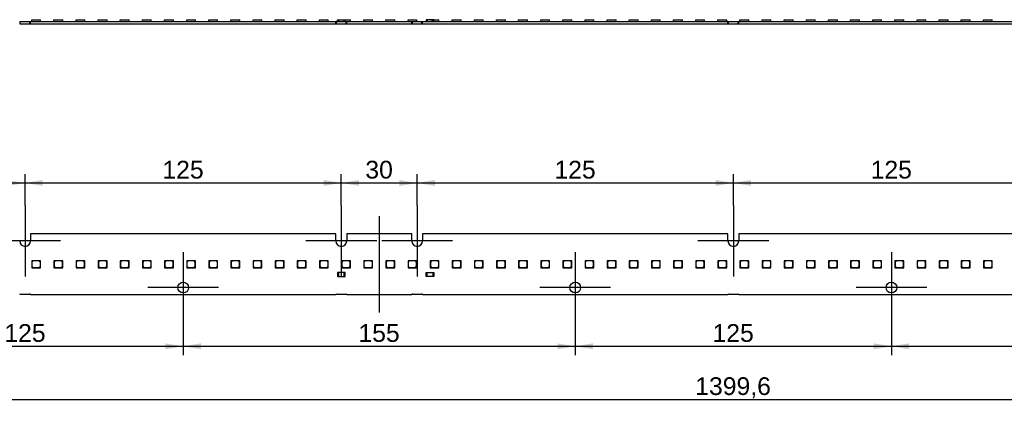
# Model space of a CAD drawing. Header units: millimetres. Extents: x 25 to 1167, y 11 to 816.
# Tile 7 of 13: x 463 to 658, y 390 to 466. Entities that reach past the tile are written whole.
import ezdxf
from ezdxf.enums import TextEntityAlignment as Align
from ezdxf.lldxf.tags import DXFTag

# ---------------------------------------------------------------- set-up
doc = ezdxf.new("R2010")
doc.units = ezdxf.units.MM
doc.layers.add('Default', color=7, linetype='Continuous')
doc.layers.add('LINLED_1400X24MM', color=7, linetype='Continuous')
doc.styles.add('SEACAD_Arial', font='arial.ttf')
tags = doc.linetypes.add('CENTER2', pattern=[28.575, 19.05, -3.175, 3.175, -3.175]).pattern_tags.tags
tags[10:11] = [DXFTag(74, 4), DXFTag(75, 0), DXFTag(340, '0'), DXFTag(46, 0.0), DXFTag(50, 0.0), DXFTag(44, 0.0), DXFTag(45, 0.0)]
tags[8:9] = [DXFTag(74, 4), DXFTag(75, 0), DXFTag(340, '0'), DXFTag(46, 0.0), DXFTag(50, 0.0), DXFTag(44, 0.0), DXFTag(45, 0.0)]
tags[6:7] = [DXFTag(74, 4), DXFTag(75, 0), DXFTag(340, '0'), DXFTag(46, 0.0), DXFTag(50, 0.0), DXFTag(44, 0.0), DXFTag(45, 0.0)]
tags[4:5] = [DXFTag(74, 4), DXFTag(75, 0), DXFTag(340, '0'), DXFTag(46, 0.0), DXFTag(50, 0.0), DXFTag(44, 0.0), DXFTag(45, 0.0)]
doc.dimstyles.new('ISO', dxfattribs={"dimtxt": 3.5, "dimasz": 3.5, "dimexe": 1.75, "dimexo": 0, "dimgap": 0.875, "dimtad": 1, "dimlfac": 2, "dimtxsty": 'SEACAD_Arial', "dimblk1": '_SE_FILLED', "dimblk2": '_SE_FILLED', "dimsah": 1, "dimcen": 1.75, "dimadec": 0, "dimazin": 0, "dimtfac": 0.5, "dimtdec": 3, "dimtmove": 0, "dimatfit": 3, "dimfxl": 1, "dimarcsym": 0})

# ---------------------------------------------------------------- blocks, each defined once
blk = doc.blocks.new('SEANNOT_GROUP7')
at = {"layer": 'Default', "color": 7, "linetype": 'CENTER2'}
for p, q in [((464.22, 429.65), (464.22, 415.65)), ((471.22, 422.65), (457.22, 422.65))]:
    blk.add_line(p, q, dxfattribs=at)
blk = doc.blocks.new('SEANNOT_GROUP8')
at = {"layer": 'Default', "color": 7, "linetype": 'CENTER2'}
for p, q in [((495.47, 420.45), (495.47, 406.45)), ((502.47, 413.45), (488.47, 413.45))]:
    blk.add_line(p, q, dxfattribs=at)
blk = doc.blocks.new('SEANNOT_GROUP9')
at = {"layer": 'Default', "color": 7, "linetype": 'CENTER2'}
for p, q in [((526.72, 429.65), (526.72, 415.65)), ((533.72, 422.65), (519.72, 422.65))]:
    blk.add_line(p, q, dxfattribs=at)
blk = doc.blocks.new('SEANNOT_GROUP10')
at = {"layer": 'Default', "color": 7, "linetype": 'CENTER2'}
for p, q in [((541.72, 429.65), (541.72, 415.65)), ((548.72, 422.65), (534.72, 422.65))]:
    blk.add_line(p, q, dxfattribs=at)
blk = doc.blocks.new('SEANNOT_GROUP11')
at = {"layer": 'Default', "color": 7, "linetype": 'CENTER2'}
for p, q in [((572.97, 420.45), (572.97, 406.45)), ((579.97, 413.45), (565.97, 413.45))]:
    blk.add_line(p, q, dxfattribs=at)
blk = doc.blocks.new('SEANNOT_GROUP12')
at = {"layer": 'Default', "color": 7, "linetype": 'CENTER2'}
for p, q in [((604.22, 429.65), (604.22, 415.65)), ((611.22, 422.65), (597.22, 422.65))]:
    blk.add_line(p, q, dxfattribs=at)
blk = doc.blocks.new('SEANNOT_GROUP13')
at = {"layer": 'Default', "color": 7, "linetype": 'CENTER2'}
for p, q in [((635.47, 420.45), (635.47, 406.45)), ((642.47, 413.45), (628.47, 413.45))]:
    blk.add_line(p, q, dxfattribs=at)
blk = doc.blocks.new('SEANNOT_GROUP20')
at = {"layer": 'Default', "color": 7, "linetype": 'CENTER2'}
blk.add_line((534.22, 427.55), (534.22, 408.55), dxfattribs=at)
blk = doc.blocks.new('SE1')
at = {"layer": 'LINLED_1400X24MM', "color": 7, "linetype": 'Continuous'}
for p, q in [((525.65, 424.05), (465.3, 424.05)), ((465.3, 424.05), (465.3, 422.65)), ((525.65, 422.65), (525.65, 424.05)), ((540.65, 424.05), (527.8, 424.05)), ((527.8, 424.05), (527.8, 422.65)), ((540.65, 422.65), (540.65, 424.05)), ((603.15, 424.05), (542.8, 424.05)), ((542.8, 424.05), (542.8, 422.65)), ((603.15, 422.65), (603.15, 424.05)), ((665.65, 424.05), (605.3, 424.05)), ((605.3, 424.05), (605.3, 422.65)), ((467.03, 418.75), (465.53, 418.75)), ((465.53, 418.75), (465.53, 417.35)), ((465.83, 418.7), (465.58, 418.45)), ((466.98, 418.7), (465.83, 418.7)), ((467.23, 418.45), (466.98, 418.7)), ((467.28, 418.75), (467.03, 418.75)), ((467.03, 418.75), (467.28, 418.5)), ((467.28, 418.5), (467.28, 418.75)), ((467.28, 417.35), (467.28, 418.5)), ((471.41, 418.75), (469.91, 418.75)), ((469.91, 418.75), (469.91, 417.35)), ((470.21, 418.7), (469.96, 418.45)), ((471.36, 418.7), (470.21, 418.7)), ((471.61, 418.45), (471.36, 418.7)), ((471.66, 418.75), (471.41, 418.75)), ((471.41, 418.75), (471.66, 418.5)), ((471.66, 418.5), (471.66, 418.75)), ((471.66, 417.35), (471.66, 418.5)), ((475.78, 418.75), (474.28, 418.75)), ((474.28, 418.75), (474.28, 417.35)), ((474.58, 418.7), (474.33, 418.45)), ((475.73, 418.7), (474.58, 418.7)), ((475.98, 418.45), (475.73, 418.7)), ((476.03, 418.75), (475.78, 418.75)), ((475.78, 418.75), (476.03, 418.5)), ((476.03, 418.5), (476.03, 418.75)), ((476.03, 417.35), (476.03, 418.5)), ((480.16, 418.75), (478.66, 418.75)), ((478.66, 418.75), (478.66, 417.35)), ((478.96, 418.7), (478.71, 418.45)), ((480.11, 418.7), (478.96, 418.7)), ((480.36, 418.45), (480.11, 418.7)), ((480.41, 418.75), (480.16, 418.75)), ((480.16, 418.75), (480.41, 418.5)), ((480.41, 418.5), (480.41, 418.75)), ((480.41, 417.35), (480.41, 418.5)), ((484.53, 418.75), (483.03, 418.75)), ((483.03, 418.75), (483.03, 417.35)), ((483.33, 418.7), (483.08, 418.45)), ((484.48, 418.7), (483.33, 418.7)), ((484.73, 418.45), (484.48, 418.7)), ((484.78, 418.75), (484.53, 418.75)), ((484.53, 418.75), (484.78, 418.5)), ((484.78, 418.5), (484.78, 418.75)), ((484.78, 417.35), (484.78, 418.5)), ((488.91, 418.75), (487.41, 418.75)), ((487.41, 418.75), (487.41, 417.35)), ((487.71, 418.7), (487.46, 418.45)), ((488.86, 418.7), (487.71, 418.7)), ((489.11, 418.45), (488.86, 418.7)), ((489.16, 418.75), (488.91, 418.75)), ((488.91, 418.75), (489.16, 418.5)), ((489.16, 418.5), (489.16, 418.75)), ((489.16, 417.35), (489.16, 418.5)), ((493.28, 418.75), (491.78, 418.75)), ((491.78, 418.75), (491.78, 417.35)), ((492.08, 418.7), (491.83, 418.45)), ((493.23, 418.7), (492.08, 418.7)), ((493.48, 418.45), (493.23, 418.7)), ((493.53, 418.75), (493.28, 418.75)), ((493.28, 418.75), (493.53, 418.5)), ((493.53, 418.5), (493.53, 418.75)), ((493.53, 417.35), (493.53, 418.5)), ((497.66, 418.75), (496.16, 418.75)), ((496.16, 418.75), (496.16, 417.35)), ((496.46, 418.7), (496.21, 418.45)), ((497.61, 418.7), (496.46, 418.7)), ((497.86, 418.45), (497.61, 418.7)), ((497.91, 418.75), (497.66, 418.75)), ((497.66, 418.75), (497.91, 418.5)), ((497.91, 418.5), (497.91, 418.75)), ((497.91, 417.35), (497.91, 418.5)), ((502.03, 418.75), (500.53, 418.75)), ((500.53, 418.75), (500.53, 417.35)), ((500.83, 418.7), (500.58, 418.45)), ((501.98, 418.7), (500.83, 418.7)), ((502.23, 418.45), (501.98, 418.7)), ((502.28, 418.75), (502.03, 418.75)), ((502.03, 418.75), (502.28, 418.5)), ((502.28, 418.5), (502.28, 418.75)), ((502.28, 417.35), (502.28, 418.5)), ((506.41, 418.75), (504.91, 418.75)), ((504.91, 418.75), (504.91, 417.35)), ((505.21, 418.7), (504.96, 418.45)), ((506.36, 418.7), (505.21, 418.7)), ((506.61, 418.45), (506.36, 418.7)), ((506.66, 418.75), (506.41, 418.75)), ((506.41, 418.75), (506.66, 418.5)), ((506.66, 418.5), (506.66, 418.75)), ((506.66, 417.35), (506.66, 418.5)), ((510.78, 418.75), (509.28, 418.75)), ((509.28, 418.75), (509.28, 417.35)), ((509.58, 418.7), (509.33, 418.45)), ((510.73, 418.7), (509.58, 418.7)), ((510.98, 418.45), (510.73, 418.7)), ((511.03, 418.75), (510.78, 418.75)), ((510.78, 418.75), (511.03, 418.5)), ((511.03, 418.5), (511.03, 418.75)), ((511.03, 417.35), (511.03, 418.5)), ((515.16, 418.75), (513.66, 418.75)), ((513.66, 418.75), (513.66, 417.35)), ((513.96, 418.7), (513.71, 418.45)), ((515.11, 418.7), (513.96, 418.7)), ((515.36, 418.45), (515.11, 418.7)), ((515.41, 418.75), (515.16, 418.75)), ((515.16, 418.75), (515.41, 418.5)), ((515.41, 418.5), (515.41, 418.75)), ((515.41, 417.35), (515.41, 418.5)), ((519.53, 418.75), (518.03, 418.75)), ((518.03, 418.75), (518.03, 417.35)), ((518.33, 418.7), (518.08, 418.45)), ((519.48, 418.7), (518.33, 418.7)), ((519.73, 418.45), (519.48, 418.7)), ((519.78, 418.75), (519.53, 418.75)), ((519.53, 418.75), (519.78, 418.5)), ((519.78, 418.5), (519.78, 418.75)), ((519.78, 417.35), (519.78, 418.5)), ((523.91, 418.75), (522.41, 418.75)), ((522.41, 418.75), (522.41, 417.35)), ((522.71, 418.7), (522.46, 418.45)), ((523.86, 418.7), (522.71, 418.7)), ((524.11, 418.45), (523.86, 418.7)), ((524.16, 418.75), (523.91, 418.75)), ((523.91, 418.75), (524.16, 418.5)), ((524.16, 418.5), (524.16, 418.75)), ((524.16, 417.35), (524.16, 418.5)), ((528.28, 418.75), (526.78, 418.75)), ((526.78, 418.75), (526.78, 417.35)), ((527.08, 418.7), (526.83, 418.45)), ((528.23, 418.7), (527.08, 418.7)), ((528.48, 418.45), (528.23, 418.7)), ((528.53, 418.75), (528.28, 418.75)), ((528.28, 418.75), (528.53, 418.5)), ((528.53, 418.5), (528.53, 418.75)), ((528.53, 417.35), (528.53, 418.5)), ((532.66, 418.75), (531.16, 418.75)), ((531.16, 418.75), (531.16, 417.35)), ((531.46, 418.7), (531.21, 418.45)), ((532.61, 418.7), (531.46, 418.7)), ((532.86, 418.45), (532.61, 418.7)), ((532.91, 418.75), (532.66, 418.75)), ((532.66, 418.75), (532.91, 418.5)), ((532.91, 418.5), (532.91, 418.75)), ((532.91, 417.35), (532.91, 418.5)), ((537.03, 418.75), (535.53, 418.75)), ((535.53, 418.75), (535.53, 417.35)), ((535.83, 418.7), (535.58, 418.45)), ((536.98, 418.7), (535.83, 418.7)), ((537.23, 418.45), (536.98, 418.7)), ((537.28, 418.75), (537.03, 418.75)), ((537.03, 418.75), (537.28, 418.5)), ((537.28, 418.5), (537.28, 418.75)), ((537.28, 417.35), (537.28, 418.5)), ((541.41, 418.75), (539.91, 418.75)), ((539.91, 418.75), (539.91, 417.35)), ((540.21, 418.7), (539.96, 418.45)), ((541.36, 418.7), (540.21, 418.7)), ((541.61, 418.45), (541.36, 418.7)), ((541.66, 418.75), (541.41, 418.75)), ((541.41, 418.75), (541.66, 418.5)), ((541.66, 418.5), (541.66, 418.75)), ((541.66, 417.35), (541.66, 418.5)), ((545.78, 418.75), (544.28, 418.75)), ((544.28, 418.75), (544.28, 417.35)), ((544.58, 418.7), (544.33, 418.45)), ((545.73, 418.7), (544.58, 418.7)), ((545.98, 418.45), (545.73, 418.7)), ((546.03, 418.75), (545.78, 418.75)), ((545.78, 418.75), (546.03, 418.5)), ((546.03, 418.5), (546.03, 418.75)), ((546.03, 417.35), (546.03, 418.5)), ((550.16, 418.75), (548.66, 418.75)), ((548.66, 418.75), (548.66, 417.35)), ((548.96, 418.7), (548.71, 418.45)), ((550.11, 418.7), (548.96, 418.7)), ((550.36, 418.45), (550.11, 418.7)), ((550.41, 418.75), (550.16, 418.75)), ((550.16, 418.75), (550.41, 418.5)), ((550.41, 418.5), (550.41, 418.75)), ((550.41, 417.35), (550.41, 418.5)), ((554.53, 418.75), (553.03, 418.75)), ((553.03, 418.75), (553.03, 417.35)), ((553.33, 418.7), (553.08, 418.45)), ((554.48, 418.7), (553.33, 418.7)), ((554.73, 418.45), (554.48, 418.7)), ((554.78, 418.75), (554.53, 418.75)), ((554.53, 418.75), (554.78, 418.5)), ((554.78, 418.5), (554.78, 418.75)), ((554.78, 417.35), (554.78, 418.5)), ((558.91, 418.75), (557.41, 418.75)), ((557.41, 418.75), (557.41, 417.35)), ((557.71, 418.7), (557.46, 418.45)), ((558.86, 418.7), (557.71, 418.7)), ((559.11, 418.45), (558.86, 418.7)), ((559.16, 418.75), (558.91, 418.75)), ((558.91, 418.75), (559.16, 418.5)), ((559.16, 418.5), (559.16, 418.75)), ((559.16, 417.35), (559.16, 418.5)), ((563.28, 418.75), (561.78, 418.75)), ((561.78, 418.75), (561.78, 417.35)), ((562.08, 418.7), (561.83, 418.45)), ((563.23, 418.7), (562.08, 418.7)), ((563.48, 418.45), (563.23, 418.7)), ((563.53, 418.75), (563.28, 418.75)), ((563.28, 418.75), (563.53, 418.5)), ((563.53, 418.5), (563.53, 418.75)), ((563.53, 417.35), (563.53, 418.5)), ((567.66, 418.75), (566.16, 418.75)), ((566.16, 418.75), (566.16, 417.35)), ((566.46, 418.7), (566.21, 418.45)), ((567.61, 418.7), (566.46, 418.7)), ((567.86, 418.45), (567.61, 418.7)), ((567.91, 418.75), (567.66, 418.75)), ((567.66, 418.75), (567.91, 418.5)), ((567.91, 418.5), (567.91, 418.75)), ((567.91, 417.35), (567.91, 418.5)), ((572.03, 418.75), (570.53, 418.75)), ((570.53, 418.75), (570.53, 417.35)), ((570.83, 418.7), (570.58, 418.45)), ((571.98, 418.7), (570.83, 418.7)), ((572.23, 418.45), (571.98, 418.7)), ((572.28, 418.75), (572.03, 418.75)), ((572.03, 418.75), (572.28, 418.5)), ((572.28, 418.5), (572.28, 418.75)), ((572.28, 417.35), (572.28, 418.5)), ((576.41, 418.75), (574.91, 418.75)), ((574.91, 418.75), (574.91, 417.35)), ((575.21, 418.7), (574.96, 418.45)), ((576.36, 418.7), (575.21, 418.7)), ((576.61, 418.45), (576.36, 418.7)), ((576.66, 418.75), (576.41, 418.75)), ((576.41, 418.75), (576.66, 418.5)), ((576.66, 418.5), (576.66, 418.75)), ((576.66, 417.35), (576.66, 418.5)), ((580.78, 418.75), (579.28, 418.75)), ((579.28, 418.75), (579.28, 417.35)), ((579.58, 418.7), (579.33, 418.45)), ((580.73, 418.7), (579.58, 418.7)), ((580.98, 418.45), (580.73, 418.7)), ((581.03, 418.75), (580.78, 418.75)), ((580.78, 418.75), (581.03, 418.5)), ((581.03, 418.5), (581.03, 418.75)), ((581.03, 417.35), (581.03, 418.5)), ((585.16, 418.75), (583.66, 418.75)), ((583.66, 418.75), (583.66, 417.35)), ((583.96, 418.7), (583.71, 418.45)), ((585.11, 418.7), (583.96, 418.7)), ((585.36, 418.45), (585.11, 418.7)), ((585.41, 418.75), (585.16, 418.75)), ((585.16, 418.75), (585.41, 418.5)), ((585.41, 418.5), (585.41, 418.75)), ((585.41, 417.35), (585.41, 418.5)), ((589.53, 418.75), (588.03, 418.75)), ((588.03, 418.75), (588.03, 417.35)), ((588.33, 418.7), (588.08, 418.45)), ((589.48, 418.7), (588.33, 418.7)), ((589.73, 418.45), (589.48, 418.7)), ((589.78, 418.75), (589.53, 418.75)), ((589.53, 418.75), (589.78, 418.5)), ((589.78, 418.5), (589.78, 418.75)), ((589.78, 417.35), (589.78, 418.5)), ((593.91, 418.75), (592.41, 418.75)), ((592.41, 418.75), (592.41, 417.35)), ((592.71, 418.7), (592.46, 418.45)), ((593.86, 418.7), (592.71, 418.7)), ((594.11, 418.45), (593.86, 418.7)), ((594.16, 418.75), (593.91, 418.75)), ((593.91, 418.75), (594.16, 418.5)), ((594.16, 418.5), (594.16, 418.75)), ((594.16, 417.35), (594.16, 418.5)), ((598.28, 418.75), (596.78, 418.75)), ((596.78, 418.75), (596.78, 417.35)), ((597.08, 418.7), (596.83, 418.45)), ((598.23, 418.7), (597.08, 418.7)), ((598.48, 418.45), (598.23, 418.7)), ((598.53, 418.75), (598.28, 418.75)), ((598.28, 418.75), (598.53, 418.5)), ((598.53, 418.5), (598.53, 418.75)), ((598.53, 417.35), (598.53, 418.5)), ((602.66, 418.75), (601.16, 418.75)), ((601.16, 418.75), (601.16, 417.35)), ((601.46, 418.7), (601.21, 418.45)), ((602.61, 418.7), (601.46, 418.7)), ((602.86, 418.45), (602.61, 418.7)), ((602.91, 418.75), (602.66, 418.75)), ((602.66, 418.75), (602.91, 418.5)), ((602.91, 418.5), (602.91, 418.75)), ((602.91, 417.35), (602.91, 418.5)), ((607.03, 418.75), (605.53, 418.75)), ((605.53, 418.75), (605.53, 417.35)), ((605.83, 418.7), (605.58, 418.45)), ((606.98, 418.7), (605.83, 418.7)), ((607.23, 418.45), (606.98, 418.7)), ((607.28, 418.75), (607.03, 418.75)), ((607.03, 418.75), (607.28, 418.5)), ((607.28, 418.5), (607.28, 418.75)), ((607.28, 417.35), (607.28, 418.5)), ((611.41, 418.75), (609.91, 418.75)), ((609.91, 418.75), (609.91, 417.35)), ((610.21, 418.7), (609.96, 418.45)), ((611.36, 418.7), (610.21, 418.7)), ((611.61, 418.45), (611.36, 418.7)), ((611.66, 418.75), (611.41, 418.75)), ((611.41, 418.75), (611.66, 418.5)), ((611.66, 418.5), (611.66, 418.75)), ((611.66, 417.35), (611.66, 418.5)), ((615.78, 418.75), (614.28, 418.75)), ((614.28, 418.75), (614.28, 417.35)), ((614.58, 418.7), (614.33, 418.45)), ((615.73, 418.7), (614.58, 418.7)), ((615.98, 418.45), (615.73, 418.7)), ((616.03, 418.75), (615.78, 418.75)), ((615.78, 418.75), (616.03, 418.5)), ((616.03, 418.5), (616.03, 418.75)), ((616.03, 417.35), (616.03, 418.5)), ((620.16, 418.75), (618.66, 418.75)), ((618.66, 418.75), (618.66, 417.35)), ((618.96, 418.7), (618.71, 418.45)), ((620.11, 418.7), (618.96, 418.7)), ((620.36, 418.45), (620.11, 418.7)), ((620.41, 418.75), (620.16, 418.75)), ((620.16, 418.75), (620.41, 418.5)), ((620.41, 418.5), (620.41, 418.75)), ((620.41, 417.35), (620.41, 418.5)), ((624.53, 418.75), (623.03, 418.75)), ((623.03, 418.75), (623.03, 417.35)), ((623.33, 418.7), (623.08, 418.45)), ((624.48, 418.7), (623.33, 418.7)), ((624.73, 418.45), (624.48, 418.7)), ((624.78, 418.75), (624.53, 418.75)), ((624.53, 418.75), (624.78, 418.5)), ((624.78, 418.5), (624.78, 418.75)), ((624.78, 417.35), (624.78, 418.5)), ((628.91, 418.75), (627.41, 418.75)), ((627.41, 418.75), (627.41, 417.35)), ((627.71, 418.7), (627.46, 418.45)), ((628.86, 418.7), (627.71, 418.7)), ((629.11, 418.45), (628.86, 418.7)), ((629.16, 418.75), (628.91, 418.75)), ((628.91, 418.75), (629.16, 418.5)), ((629.16, 418.5), (629.16, 418.75)), ((629.16, 417.35), (629.16, 418.5)), ((633.28, 418.75), (631.78, 418.75)), ((631.78, 418.75), (631.78, 417.35)), ((632.08, 418.7), (631.83, 418.45)), ((633.23, 418.7), (632.08, 418.7)), ((633.48, 418.45), (633.23, 418.7)), ((633.53, 418.75), (633.28, 418.75)), ((633.28, 418.75), (633.53, 418.5)), ((633.53, 418.5), (633.53, 418.75)), ((633.53, 417.35), (633.53, 418.5)), ((637.66, 418.75), (636.16, 418.75)), ((636.16, 418.75), (636.16, 417.35)), ((636.46, 418.7), (636.21, 418.45)), ((637.61, 418.7), (636.46, 418.7)), ((637.86, 418.45), (637.61, 418.7)), ((637.91, 418.75), (637.66, 418.75)), ((637.66, 418.75), (637.91, 418.5)), ((637.91, 418.5), (637.91, 418.75)), ((637.91, 417.35), (637.91, 418.5)), ((642.03, 418.75), (640.53, 418.75)), ((640.53, 418.75), (640.53, 417.35)), ((640.83, 418.7), (640.58, 418.45)), ((641.98, 418.7), (640.83, 418.7)), ((642.23, 418.45), (641.98, 418.7)), ((642.28, 418.75), (642.03, 418.75)), ((642.03, 418.75), (642.28, 418.5)), ((642.28, 418.5), (642.28, 418.75)), ((642.28, 417.35), (642.28, 418.5)), ((646.41, 418.75), (644.91, 418.75)), ((644.91, 418.75), (644.91, 417.35)), ((645.21, 418.7), (644.96, 418.45)), ((646.36, 418.7), (645.21, 418.7)), ((646.61, 418.45), (646.36, 418.7)), ((646.66, 418.75), (646.41, 418.75)), ((646.41, 418.75), (646.66, 418.5)), ((646.66, 418.5), (646.66, 418.75)), ((646.66, 417.35), (646.66, 418.5)), ((650.78, 418.75), (649.28, 418.75)), ((649.28, 418.75), (649.28, 417.35)), ((649.58, 418.7), (649.33, 418.45)), ((650.73, 418.7), (649.58, 418.7)), ((650.98, 418.45), (650.73, 418.7)), ((651.03, 418.75), (650.78, 418.75)), ((650.78, 418.75), (651.03, 418.5)), ((651.03, 418.5), (651.03, 418.75)), ((651.03, 417.35), (651.03, 418.5)), ((655.16, 418.75), (653.66, 418.75)), ((653.66, 418.75), (653.66, 417.35)), ((653.96, 418.7), (653.71, 418.45)), ((655.11, 418.7), (653.96, 418.7)), ((655.36, 418.45), (655.11, 418.7)), ((655.41, 418.75), (655.16, 418.75)), ((655.16, 418.75), (655.41, 418.5)), ((655.41, 418.5), (655.41, 418.75)), ((655.41, 417.35), (655.41, 418.5)), ((465.53, 417.35), (467.28, 417.35)), ((465.58, 418.45), (465.58, 417.65)), ((465.58, 417.65), (465.83, 417.4)), ((465.83, 417.4), (466.98, 417.4)), ((466.98, 417.4), (467.23, 417.65)), ((467.23, 417.65), (467.23, 418.45)), ((469.91, 417.35), (471.66, 417.35)), ((469.96, 418.45), (469.96, 417.65)), ((469.96, 417.65), (470.21, 417.4)), ((470.21, 417.4), (471.36, 417.4)), ((471.36, 417.4), (471.61, 417.65)), ((471.61, 417.65), (471.61, 418.45)), ((474.28, 417.35), (476.03, 417.35)), ((474.33, 418.45), (474.33, 417.65)), ((474.33, 417.65), (474.58, 417.4)), ((474.58, 417.4), (475.73, 417.4)), ((475.73, 417.4), (475.98, 417.65)), ((475.98, 417.65), (475.98, 418.45)), ((478.66, 417.35), (480.41, 417.35)), ((478.71, 418.45), (478.71, 417.65)), ((478.71, 417.65), (478.96, 417.4)), ((478.96, 417.4), (480.11, 417.4)), ((480.11, 417.4), (480.36, 417.65)), ((480.36, 417.65), (480.36, 418.45)), ((483.03, 417.35), (484.78, 417.35)), ((483.08, 418.45), (483.08, 417.65)), ((483.08, 417.65), (483.33, 417.4)), ((483.33, 417.4), (484.48, 417.4)), ((484.48, 417.4), (484.73, 417.65)), ((484.73, 417.65), (484.73, 418.45)), ((487.41, 417.35), (489.16, 417.35)), ((487.46, 418.45), (487.46, 417.65)), ((487.46, 417.65), (487.71, 417.4)), ((487.71, 417.4), (488.86, 417.4)), ((488.86, 417.4), (489.11, 417.65)), ((489.11, 417.65), (489.11, 418.45)), ((491.78, 417.35), (493.53, 417.35)), ((491.83, 418.45), (491.83, 417.65)), ((491.83, 417.65), (492.08, 417.4)), ((492.08, 417.4), (493.23, 417.4)), ((493.23, 417.4), (493.48, 417.65)), ((493.48, 417.65), (493.48, 418.45)), ((496.16, 417.35), (497.91, 417.35)), ((496.21, 418.45), (496.21, 417.65)), ((496.21, 417.65), (496.46, 417.4)), ((496.46, 417.4), (497.61, 417.4)), ((497.61, 417.4), (497.86, 417.65)), ((497.86, 417.65), (497.86, 418.45)), ((500.53, 417.35), (502.28, 417.35)), ((500.58, 418.45), (500.58, 417.65)), ((500.58, 417.65), (500.83, 417.4)), ((500.83, 417.4), (501.98, 417.4)), ((501.98, 417.4), (502.23, 417.65)), ((502.23, 417.65), (502.23, 418.45)), ((504.91, 417.35), (506.66, 417.35)), ((504.96, 418.45), (504.96, 417.65)), ((504.96, 417.65), (505.21, 417.4)), ((505.21, 417.4), (506.36, 417.4)), ((506.36, 417.4), (506.61, 417.65)), ((506.61, 417.65), (506.61, 418.45)), ((509.28, 417.35), (511.03, 417.35)), ((509.33, 418.45), (509.33, 417.65)), ((509.33, 417.65), (509.58, 417.4)), ((509.58, 417.4), (510.73, 417.4)), ((510.73, 417.4), (510.98, 417.65)), ((510.98, 417.65), (510.98, 418.45)), ((513.66, 417.35), (515.41, 417.35)), ((513.71, 418.45), (513.71, 417.65)), ((513.71, 417.65), (513.96, 417.4)), ((513.96, 417.4), (515.11, 417.4)), ((515.11, 417.4), (515.36, 417.65)), ((515.36, 417.65), (515.36, 418.45)), ((518.03, 417.35), (519.78, 417.35)), ((518.08, 418.45), (518.08, 417.65)), ((518.08, 417.65), (518.33, 417.4)), ((518.33, 417.4), (519.48, 417.4)), ((519.48, 417.4), (519.73, 417.65)), ((519.73, 417.65), (519.73, 418.45)), ((522.41, 417.35), (524.16, 417.35)), ((522.46, 418.45), (522.46, 417.65)), ((522.46, 417.65), (522.71, 417.4)), ((522.71, 417.4), (523.86, 417.4)), ((523.86, 417.4), (524.11, 417.65)), ((524.11, 417.65), (524.11, 418.45)), ((526.78, 417.35), (528.53, 417.35)), ((526.83, 418.45), (526.83, 417.65)), ((526.83, 417.65), (527.08, 417.4)), ((527.08, 417.4), (528.23, 417.4)), ((528.23, 417.4), (528.48, 417.65)), ((528.48, 417.65), (528.48, 418.45)), ((531.16, 417.35), (532.91, 417.35)), ((531.21, 418.45), (531.21, 417.65)), ((531.21, 417.65), (531.46, 417.4)), ((531.46, 417.4), (532.61, 417.4)), ((532.61, 417.4), (532.86, 417.65)), ((532.86, 417.65), (532.86, 418.45)), ((535.53, 417.35), (537.28, 417.35)), ((535.58, 418.45), (535.58, 417.65)), ((535.58, 417.65), (535.83, 417.4)), ((535.83, 417.4), (536.98, 417.4)), ((536.98, 417.4), (537.23, 417.65)), ((537.23, 417.65), (537.23, 418.45)), ((539.91, 417.35), (541.66, 417.35)), ((539.96, 418.45), (539.96, 417.65)), ((539.96, 417.65), (540.21, 417.4)), ((540.21, 417.4), (541.36, 417.4)), ((541.36, 417.4), (541.61, 417.65)), ((541.61, 417.65), (541.61, 418.45)), ((544.28, 417.35), (546.03, 417.35)), ((544.33, 418.45), (544.33, 417.65)), ((544.33, 417.65), (544.58, 417.4)), ((544.58, 417.4), (545.73, 417.4)), ((545.73, 417.4), (545.98, 417.65)), ((545.98, 417.65), (545.98, 418.45)), ((548.66, 417.35), (550.41, 417.35)), ((548.71, 418.45), (548.71, 417.65)), ((548.71, 417.65), (548.96, 417.4)), ((548.96, 417.4), (550.11, 417.4)), ((550.11, 417.4), (550.36, 417.65)), ((550.36, 417.65), (550.36, 418.45)), ((553.03, 417.35), (554.78, 417.35)), ((553.08, 418.45), (553.08, 417.65)), ((553.08, 417.65), (553.33, 417.4)), ((553.33, 417.4), (554.48, 417.4)), ((554.48, 417.4), (554.73, 417.65)), ((554.73, 417.65), (554.73, 418.45)), ((557.41, 417.35), (559.16, 417.35)), ((557.46, 418.45), (557.46, 417.65)), ((557.46, 417.65), (557.71, 417.4)), ((557.71, 417.4), (558.86, 417.4)), ((558.86, 417.4), (559.11, 417.65)), ((559.11, 417.65), (559.11, 418.45)), ((561.78, 417.35), (563.53, 417.35)), ((561.83, 418.45), (561.83, 417.65)), ((561.83, 417.65), (562.08, 417.4)), ((562.08, 417.4), (563.23, 417.4)), ((563.23, 417.4), (563.48, 417.65)), ((563.48, 417.65), (563.48, 418.45)), ((566.16, 417.35), (567.91, 417.35)), ((566.21, 418.45), (566.21, 417.65)), ((566.21, 417.65), (566.46, 417.4)), ((566.46, 417.4), (567.61, 417.4)), ((567.61, 417.4), (567.86, 417.65)), ((567.86, 417.65), (567.86, 418.45)), ((570.53, 417.35), (572.28, 417.35)), ((570.58, 418.45), (570.58, 417.65)), ((570.58, 417.65), (570.83, 417.4)), ((570.83, 417.4), (571.98, 417.4)), ((571.98, 417.4), (572.23, 417.65)), ((572.23, 417.65), (572.23, 418.45)), ((574.91, 417.35), (576.66, 417.35)), ((574.96, 418.45), (574.96, 417.65)), ((574.96, 417.65), (575.21, 417.4)), ((575.21, 417.4), (576.36, 417.4)), ((576.36, 417.4), (576.61, 417.65)), ((576.61, 417.65), (576.61, 418.45)), ((579.28, 417.35), (581.03, 417.35)), ((579.33, 418.45), (579.33, 417.65)), ((579.33, 417.65), (579.58, 417.4)), ((579.58, 417.4), (580.73, 417.4)), ((580.73, 417.4), (580.98, 417.65)), ((580.98, 417.65), (580.98, 418.45)), ((583.66, 417.35), (585.41, 417.35)), ((583.71, 418.45), (583.71, 417.65)), ((583.71, 417.65), (583.96, 417.4)), ((583.96, 417.4), (585.11, 417.4)), ((585.11, 417.4), (585.36, 417.65)), ((585.36, 417.65), (585.36, 418.45)), ((588.03, 417.35), (589.78, 417.35)), ((588.08, 418.45), (588.08, 417.65)), ((588.08, 417.65), (588.33, 417.4)), ((588.33, 417.4), (589.48, 417.4)), ((589.48, 417.4), (589.73, 417.65)), ((589.73, 417.65), (589.73, 418.45)), ((592.41, 417.35), (594.16, 417.35)), ((592.46, 418.45), (592.46, 417.65)), ((592.46, 417.65), (592.71, 417.4)), ((592.71, 417.4), (593.86, 417.4)), ((593.86, 417.4), (594.11, 417.65)), ((594.11, 417.65), (594.11, 418.45)), ((596.78, 417.35), (598.53, 417.35)), ((596.83, 418.45), (596.83, 417.65)), ((596.83, 417.65), (597.08, 417.4)), ((597.08, 417.4), (598.23, 417.4)), ((598.23, 417.4), (598.48, 417.65)), ((598.48, 417.65), (598.48, 418.45)), ((601.16, 417.35), (602.91, 417.35)), ((601.21, 418.45), (601.21, 417.65)), ((601.21, 417.65), (601.46, 417.4)), ((601.46, 417.4), (602.61, 417.4)), ((602.61, 417.4), (602.86, 417.65)), ((602.86, 417.65), (602.86, 418.45)), ((605.53, 417.35), (607.28, 417.35)), ((605.58, 418.45), (605.58, 417.65)), ((605.58, 417.65), (605.83, 417.4)), ((605.83, 417.4), (606.98, 417.4)), ((606.98, 417.4), (607.23, 417.65)), ((607.23, 417.65), (607.23, 418.45)), ((609.91, 417.35), (611.66, 417.35)), ((609.96, 418.45), (609.96, 417.65)), ((609.96, 417.65), (610.21, 417.4)), ((610.21, 417.4), (611.36, 417.4)), ((611.36, 417.4), (611.61, 417.65)), ((611.61, 417.65), (611.61, 418.45)), ((614.28, 417.35), (616.03, 417.35)), ((614.33, 418.45), (614.33, 417.65)), ((614.33, 417.65), (614.58, 417.4)), ((614.58, 417.4), (615.73, 417.4)), ((615.73, 417.4), (615.98, 417.65)), ((615.98, 417.65), (615.98, 418.45)), ((618.66, 417.35), (620.41, 417.35)), ((618.71, 418.45), (618.71, 417.65)), ((618.71, 417.65), (618.96, 417.4)), ((618.96, 417.4), (620.11, 417.4)), ((620.11, 417.4), (620.36, 417.65)), ((620.36, 417.65), (620.36, 418.45)), ((623.03, 417.35), (624.78, 417.35)), ((623.08, 418.45), (623.08, 417.65)), ((623.08, 417.65), (623.33, 417.4)), ((623.33, 417.4), (624.48, 417.4)), ((624.48, 417.4), (624.73, 417.65)), ((624.73, 417.65), (624.73, 418.45)), ((627.41, 417.35), (629.16, 417.35)), ((627.46, 418.45), (627.46, 417.65)), ((627.46, 417.65), (627.71, 417.4)), ((627.71, 417.4), (628.86, 417.4)), ((628.86, 417.4), (629.11, 417.65)), ((629.11, 417.65), (629.11, 418.45)), ((631.78, 417.35), (633.53, 417.35)), ((631.83, 418.45), (631.83, 417.65)), ((631.83, 417.65), (632.08, 417.4)), ((632.08, 417.4), (633.23, 417.4)), ((633.23, 417.4), (633.48, 417.65)), ((633.48, 417.65), (633.48, 418.45)), ((636.16, 417.35), (637.91, 417.35)), ((636.21, 418.45), (636.21, 417.65)), ((636.21, 417.65), (636.46, 417.4)), ((636.46, 417.4), (637.61, 417.4)), ((637.61, 417.4), (637.86, 417.65)), ((637.86, 417.65), (637.86, 418.45)), ((640.53, 417.35), (642.28, 417.35)), ((640.58, 418.45), (640.58, 417.65)), ((640.58, 417.65), (640.83, 417.4)), ((640.83, 417.4), (641.98, 417.4)), ((641.98, 417.4), (642.23, 417.65)), ((642.23, 417.65), (642.23, 418.45)), ((644.91, 417.35), (646.66, 417.35)), ((644.96, 418.45), (644.96, 417.65)), ((644.96, 417.65), (645.21, 417.4)), ((645.21, 417.4), (646.36, 417.4)), ((646.36, 417.4), (646.61, 417.65)), ((646.61, 417.65), (646.61, 418.45)), ((649.28, 417.35), (651.03, 417.35)), ((649.33, 418.45), (649.33, 417.65)), ((649.33, 417.65), (649.58, 417.4)), ((649.58, 417.4), (650.73, 417.4)), ((650.73, 417.4), (650.98, 417.65)), ((650.98, 417.65), (650.98, 418.45)), ((653.66, 417.35), (655.41, 417.35)), ((653.71, 418.45), (653.71, 417.65)), ((653.71, 417.65), (653.96, 417.4)), ((653.96, 417.4), (655.11, 417.4)), ((655.11, 417.4), (655.36, 417.65)), ((655.36, 417.65), (655.36, 418.45)), ((526.2, 416.45), (525.97, 416.45)), ((525.97, 416.45), (525.97, 415.65)), ((525.97, 415.65), (526.2, 415.65)), ((527.3, 416.45), (526.2, 416.45)), ((526.2, 416.45), (526.2, 415.65)), ((526.2, 415.65), (527.3, 415.65)), ((527.52, 416.45), (527.3, 416.45)), ((527.3, 415.65), (527.3, 416.45)), ((527.3, 415.65), (527.52, 415.65)), ((527.52, 415.65), (527.52, 416.45)), ((543.47, 416.45), (543.7, 416.45)), ((543.47, 415.65), (543.47, 416.45)), ((543.7, 415.65), (543.47, 415.65)), ((543.7, 416.45), (544.8, 416.45)), ((543.7, 415.65), (543.7, 416.45)), ((544.8, 415.65), (543.7, 415.65)), ((544.8, 416.45), (545.02, 416.45)), ((544.8, 416.45), (544.8, 415.65)), ((545.02, 415.65), (544.8, 415.65)), ((545.02, 416.45), (545.02, 415.65)), ((463.27, 412.17), (465.17, 412.17)), ((465.3, 412.05), (525.65, 412.05)), ((525.77, 412.17), (527.67, 412.17)), ((527.8, 412.05), (540.65, 412.05)), ((540.77, 412.17), (542.67, 412.17)), ((542.8, 412.05), (603.15, 412.05)), ((603.27, 412.17), (605.17, 412.17)), ((605.3, 412.05), (665.65, 412.05))]:
    blk.add_line(p, q, dxfattribs=at)
for centre in [(495.47, 413.45), (572.97, 413.45), (635.47, 413.45)]:
    blk.add_circle(centre, 1.07, dxfattribs=at)
for centre, radius, start, end in [((464.22, 422.65), 1.07, 180, 0), ((526.72, 422.65), 1.07, 180, 0), ((541.72, 422.65), 1.07, 180, 0), ((604.22, 422.65), 1.07, 180, 0), ((463.27, 412.05), 0.125, 90, 180), ((465.17, 412.05), 0.125, 0, 90), ((525.77, 412.05), 0.125, 90, 180), ((527.67, 412.05), 0.125, 0, 90), ((540.77, 412.05), 0.125, 90, 180), ((542.67, 412.05), 0.125, 0, 90), ((603.27, 412.05), 0.125, 90, 180), ((605.17, 412.05), 0.125, 0, 90)]:
    blk.add_arc(centre, radius, start, end, dxfattribs=at)
blk = doc.blocks.new('SE2')
at = {"layer": 'LINLED_1400X24MM', "color": 7, "linetype": 'Continuous'}
for p, q in [((463.15, 466.04), (463.27, 466.04)), ((463.15, 465.54), (463.27, 465.54)), ((463.27, 465.54), (463.27, 466.04)), ((463.27, 466.04), (465.17, 466.04)), ((463.27, 465.54), (465.17, 465.54)), ((465.17, 465.54), (465.17, 466.04)), ((465.17, 466.04), (465.3, 466.04)), ((465.17, 465.54), (465.3, 465.54)), ((465.3, 465.54), (465.3, 466.04)), ((465.3, 466.04), (525.65, 466.04)), ((465.3, 465.54), (525.65, 465.54)), ((465.53, 466.37), (467.28, 466.37)), ((465.53, 466.04), (465.53, 466.37)), ((467.28, 466.04), (467.28, 466.37)), ((469.91, 466.37), (471.66, 466.37)), ((469.91, 466.04), (469.91, 466.37)), ((471.66, 466.04), (471.66, 466.37)), ((474.28, 466.37), (476.03, 466.37)), ((474.28, 466.04), (474.28, 466.37)), ((476.03, 466.04), (476.03, 466.37)), ((478.66, 466.37), (480.41, 466.37)), ((478.66, 466.04), (478.66, 466.37)), ((480.41, 466.04), (480.41, 466.37)), ((483.03, 466.37), (484.78, 466.37)), ((483.03, 466.04), (483.03, 466.37)), ((484.78, 466.04), (484.78, 466.37)), ((487.41, 466.37), (489.16, 466.37)), ((487.41, 466.04), (487.41, 466.37)), ((489.16, 466.04), (489.16, 466.37)), ((491.78, 466.37), (493.53, 466.37)), ((491.78, 466.04), (491.78, 466.37)), ((493.53, 466.04), (493.53, 466.37)), ((496.16, 466.37), (497.91, 466.37)), ((496.16, 466.04), (496.16, 466.37)), ((497.91, 466.04), (497.91, 466.37)), ((500.53, 466.37), (502.28, 466.37)), ((500.53, 466.04), (500.53, 466.37)), ((502.28, 466.04), (502.28, 466.37)), ((504.91, 466.37), (506.66, 466.37)), ((504.91, 466.04), (504.91, 466.37)), ((506.66, 466.04), (506.66, 466.37)), ((509.28, 466.37), (511.03, 466.37)), ((509.28, 466.04), (509.28, 466.37)), ((511.03, 466.04), (511.03, 466.37)), ((513.66, 466.37), (515.41, 466.37)), ((513.66, 466.04), (513.66, 466.37)), ((515.41, 466.04), (515.41, 466.37)), ((518.03, 466.37), (519.78, 466.37)), ((518.03, 466.04), (518.03, 466.37)), ((519.78, 466.04), (519.78, 466.37)), ((522.41, 466.37), (524.16, 466.37)), ((522.41, 466.04), (522.41, 466.37)), ((524.16, 466.04), (524.16, 466.37)), ((525.65, 465.54), (525.65, 466.04)), ((525.65, 466.04), (525.77, 466.04)), ((525.65, 465.54), (525.77, 465.54)), ((525.77, 465.54), (525.77, 466.04)), ((525.77, 466.04), (527.67, 466.04)), ((525.77, 465.54), (527.67, 465.54)), ((525.97, 466.04), (525.97, 466.32)), ((525.97, 466.32), (526.2, 466.32)), ((526.2, 466.32), (527.3, 466.32)), ((526.2, 466.32), (526.2, 466.04)), ((526.78, 466.37), (528.53, 466.37)), ((526.78, 466.32), (526.78, 466.37)), ((527.3, 466.32), (527.52, 466.32)), ((527.3, 466.04), (527.3, 466.32)), ((527.52, 466.04), (527.52, 466.32)), ((527.67, 465.54), (527.67, 466.04)), ((527.67, 466.04), (527.8, 466.04)), ((527.67, 465.54), (527.8, 465.54)), ((527.8, 465.54), (527.8, 466.04)), ((527.8, 466.04), (540.65, 466.04)), ((527.8, 465.54), (540.65, 465.54)), ((528.53, 466.04), (528.53, 466.37)), ((531.16, 466.37), (532.91, 466.37)), ((531.16, 466.04), (531.16, 466.37)), ((532.91, 466.04), (532.91, 466.37)), ((535.53, 466.37), (537.28, 466.37)), ((535.53, 466.04), (535.53, 466.37)), ((537.28, 466.04), (537.28, 466.37)), ((539.91, 466.37), (541.66, 466.37)), ((539.91, 466.04), (539.91, 466.37)), ((540.65, 465.54), (540.65, 466.04)), ((540.65, 466.04), (540.77, 466.04)), ((540.65, 465.54), (540.77, 465.54)), ((540.77, 465.54), (540.77, 466.04)), ((540.77, 466.04), (542.67, 466.04)), ((540.77, 465.54), (542.67, 465.54)), ((541.66, 466.04), (541.66, 466.37)), ((542.67, 465.54), (542.67, 466.04)), ((542.67, 466.04), (542.8, 466.04)), ((542.67, 465.54), (542.8, 465.54)), ((542.8, 465.54), (542.8, 466.04)), ((542.8, 466.04), (603.15, 466.04)), ((542.8, 465.54), (603.15, 465.54)), ((543.7, 466.32), (543.47, 466.32)), ((543.47, 466.32), (543.47, 466.04)), ((544.8, 466.32), (543.7, 466.32)), ((543.7, 466.32), (543.7, 466.04)), ((544.28, 466.37), (546.03, 466.37)), ((544.28, 466.32), (544.28, 466.37)), ((545.02, 466.32), (544.8, 466.32)), ((544.8, 466.04), (544.8, 466.32)), ((545.02, 466.32), (545.02, 466.04)), ((546.03, 466.04), (546.03, 466.37)), ((548.66, 466.37), (550.41, 466.37)), ((548.66, 466.04), (548.66, 466.37)), ((550.41, 466.04), (550.41, 466.37)), ((553.03, 466.37), (554.78, 466.37)), ((553.03, 466.04), (553.03, 466.37)), ((554.78, 466.04), (554.78, 466.37)), ((557.41, 466.37), (559.16, 466.37)), ((557.41, 466.04), (557.41, 466.37)), ((559.16, 466.04), (559.16, 466.37)), ((561.78, 466.37), (563.53, 466.37)), ((561.78, 466.04), (561.78, 466.37)), ((563.53, 466.04), (563.53, 466.37)), ((566.16, 466.37), (567.91, 466.37)), ((566.16, 466.04), (566.16, 466.37)), ((567.91, 466.04), (567.91, 466.37)), ((570.53, 466.37), (572.28, 466.37)), ((570.53, 466.04), (570.53, 466.37)), ((572.28, 466.04), (572.28, 466.37)), ((574.91, 466.37), (576.66, 466.37)), ((574.91, 466.04), (574.91, 466.37)), ((576.66, 466.04), (576.66, 466.37)), ((579.28, 466.37), (581.03, 466.37)), ((579.28, 466.04), (579.28, 466.37)), ((581.03, 466.04), (581.03, 466.37)), ((583.66, 466.37), (585.41, 466.37)), ((583.66, 466.04), (583.66, 466.37)), ((585.41, 466.04), (585.41, 466.37)), ((588.03, 466.37), (589.78, 466.37)), ((588.03, 466.04), (588.03, 466.37)), ((589.78, 466.04), (589.78, 466.37)), ((592.41, 466.37), (594.16, 466.37)), ((592.41, 466.04), (592.41, 466.37)), ((594.16, 466.04), (594.16, 466.37)), ((596.78, 466.37), (598.53, 466.37)), ((596.78, 466.04), (596.78, 466.37)), ((598.53, 466.04), (598.53, 466.37)), ((601.16, 466.37), (602.91, 466.37)), ((601.16, 466.04), (601.16, 466.37)), ((602.91, 466.04), (602.91, 466.37)), ((603.15, 465.54), (603.15, 466.04)), ((603.15, 466.04), (603.27, 466.04)), ((603.15, 465.54), (603.27, 465.54)), ((603.27, 465.54), (603.27, 466.04)), ((603.27, 466.04), (605.17, 466.04)), ((603.27, 465.54), (605.17, 465.54)), ((605.17, 465.54), (605.17, 466.04)), ((605.17, 466.04), (605.3, 466.04)), ((605.17, 465.54), (605.3, 465.54)), ((605.3, 465.54), (605.3, 466.04)), ((605.3, 466.04), (665.65, 466.04)), ((605.3, 465.54), (665.65, 465.54)), ((605.53, 466.37), (607.28, 466.37)), ((605.53, 466.04), (605.53, 466.37)), ((607.28, 466.04), (607.28, 466.37)), ((609.91, 466.37), (611.66, 466.37)), ((609.91, 466.04), (609.91, 466.37)), ((611.66, 466.04), (611.66, 466.37)), ((614.28, 466.37), (616.03, 466.37)), ((614.28, 466.04), (614.28, 466.37)), ((616.03, 466.04), (616.03, 466.37)), ((618.66, 466.37), (620.41, 466.37)), ((618.66, 466.04), (618.66, 466.37)), ((620.41, 466.04), (620.41, 466.37)), ((623.03, 466.37), (624.78, 466.37)), ((623.03, 466.04), (623.03, 466.37)), ((624.78, 466.04), (624.78, 466.37)), ((627.41, 466.37), (629.16, 466.37)), ((627.41, 466.04), (627.41, 466.37)), ((629.16, 466.04), (629.16, 466.37)), ((631.78, 466.37), (633.53, 466.37)), ((631.78, 466.04), (631.78, 466.37)), ((633.53, 466.04), (633.53, 466.37)), ((636.16, 466.37), (637.91, 466.37)), ((636.16, 466.04), (636.16, 466.37)), ((637.91, 466.04), (637.91, 466.37)), ((640.53, 466.37), (642.28, 466.37)), ((640.53, 466.04), (640.53, 466.37)), ((642.28, 466.04), (642.28, 466.37)), ((644.91, 466.37), (646.66, 466.37)), ((644.91, 466.04), (644.91, 466.37)), ((646.66, 466.04), (646.66, 466.37)), ((649.28, 466.37), (651.03, 466.37)), ((649.28, 466.04), (649.28, 466.37)), ((651.03, 466.04), (651.03, 466.37)), ((653.66, 466.37), (655.41, 466.37)), ((653.66, 466.04), (653.66, 466.37)), ((655.41, 466.04), (655.41, 466.37))]:
    blk.add_line(p, q, dxfattribs=at)
blk = doc.blocks.new('DMBLK76')
at = {"layer": 'Default', "linetype": 'Continuous'}
for points in [[(436.47, 401.26), (436.47, 402.42), (432.97, 401.84)], [(491.97, 401.26), (495.47, 401.84), (491.97, 402.42)]]:
    blk.add_hatch(color=7, dxfattribs=at).paths.add_polyline_path(points)
at = {"layer": 'Default', "color": 7, "linetype": 'Continuous'}
for p, q in [((432.97, 406.45), (432.97, 400.09)), ((495.47, 406.45), (495.47, 400.09)), ((432.97, 401.84), (495.47, 401.84))]:
    blk.add_line(p, q, dxfattribs=at)
at = {"layer": 'Default', "color": 7, "linetype": 'Continuous', "style": 'SEACAD_Arial'}
blk.add_text('125', height=3.5, dxfattribs=at).set_placement((460.11, 406.22), align=Align.TOP_LEFT)
blk = doc.blocks.new('_SE_FILLED')
at = {"color": 0}
blk.add_line((0, 0), (-1, 0), dxfattribs=at)
blk.add_solid([(0, 0), (-1, -0.1665), (-1, 0.1665), (0, 0)], dxfattribs=at)
blk = doc.blocks.new('DMBLK77')
at = {"layer": 'Default', "linetype": 'Continuous'}
for points in [[(498.97, 401.26), (498.97, 402.42), (495.47, 401.84)], [(569.47, 401.26), (572.97, 401.84), (569.47, 402.42)]]:
    blk.add_hatch(color=7, dxfattribs=at).paths.add_polyline_path(points)
at = {"layer": 'Default', "color": 7, "linetype": 'Continuous'}
for p, q in [((495.47, 406.45), (495.47, 400.09)), ((572.97, 406.45), (572.97, 400.09)), ((495.47, 401.84), (572.97, 401.84))]:
    blk.add_line(p, q, dxfattribs=at)
at = {"layer": 'Default', "color": 7, "linetype": 'Continuous', "style": 'SEACAD_Arial'}
blk.add_text('155', height=3.5, dxfattribs=at).set_placement((530.11, 406.22), align=Align.TOP_LEFT)
blk = doc.blocks.new('DMBLK78')
at = {"layer": 'Default', "linetype": 'Continuous'}
for points in [[(576.47, 401.26), (576.47, 402.42), (572.97, 401.84)], [(631.97, 401.26), (635.47, 401.84), (631.97, 402.42)]]:
    blk.add_hatch(color=7, dxfattribs=at).paths.add_polyline_path(points)
at = {"layer": 'Default', "color": 7, "linetype": 'Continuous'}
for p, q in [((572.97, 406.45), (572.97, 400.09)), ((635.47, 406.45), (635.47, 400.09)), ((572.97, 401.84), (635.47, 401.84))]:
    blk.add_line(p, q, dxfattribs=at)
at = {"layer": 'Default', "color": 7, "linetype": 'Continuous', "style": 'SEACAD_Arial'}
blk.add_text('125', height=3.5, dxfattribs=at).set_placement((600.11, 406.22), align=Align.TOP_LEFT)
blk = doc.blocks.new('DMBLK79')
at = {"layer": 'Default', "linetype": 'Continuous'}
for points in [[(638.97, 401.26), (638.97, 402.42), (635.47, 401.84)], [(709.47, 401.26), (712.97, 401.84), (709.47, 402.42)]]:
    blk.add_hatch(color=7, dxfattribs=at).paths.add_polyline_path(points)
at = {"layer": 'Default', "color": 7, "linetype": 'Continuous'}
for p, q in [((635.47, 406.45), (635.47, 400.09)), ((712.97, 406.45), (712.97, 400.09)), ((635.47, 401.84), (712.97, 401.84))]:
    blk.add_line(p, q, dxfattribs=at)
at = {"layer": 'Default', "color": 7, "linetype": 'Continuous', "style": 'SEACAD_Arial'}
blk.add_text('155', height=3.5, dxfattribs=at).set_placement((670.11, 406.22), align=Align.TOP_LEFT)
blk = doc.blocks.new('DMBLK84')
at = {"layer": 'Default', "linetype": 'Continuous'}
for points in [[(405.22, 434.7), (401.72, 434.11), (405.22, 433.53)], [(460.72, 434.7), (460.72, 433.53), (464.22, 434.11)]]:
    blk.add_hatch(color=7, dxfattribs=at).paths.add_polyline_path(points)
at = {"layer": 'Default', "color": 7, "linetype": 'Continuous'}
for p, q in [((401.72, 429.65), (401.72, 435.86)), ((401.72, 434.11), (464.22, 434.11)), ((464.22, 429.65), (464.22, 435.86))]:
    blk.add_line(p, q, dxfattribs=at)
at = {"layer": 'Default', "color": 7, "linetype": 'Continuous', "style": 'SEACAD_Arial'}
blk.add_text('125', height=3.5, dxfattribs=at).set_placement((428.86, 438.49), align=Align.TOP_LEFT)
blk = doc.blocks.new('DMBLK85')
at = {"layer": 'Default', "linetype": 'Continuous'}
for points in [[(467.72, 434.7), (464.22, 434.11), (467.72, 433.53)], [(523.22, 434.7), (523.22, 433.53), (526.72, 434.11)]]:
    blk.add_hatch(color=7, dxfattribs=at).paths.add_polyline_path(points)
at = {"layer": 'Default', "color": 7, "linetype": 'Continuous'}
for p, q in [((464.22, 429.65), (464.22, 435.86)), ((464.22, 434.11), (526.72, 434.11)), ((526.72, 429.65), (526.72, 435.86))]:
    blk.add_line(p, q, dxfattribs=at)
at = {"layer": 'Default', "color": 7, "linetype": 'Continuous', "style": 'SEACAD_Arial'}
blk.add_text('125', height=3.5, dxfattribs=at).set_placement((491.36, 438.49), align=Align.TOP_LEFT)
blk = doc.blocks.new('DMBLK86')
at = {"layer": 'Default', "linetype": 'Continuous'}
for points in [[(530.22, 434.7), (526.72, 434.11), (530.22, 433.53)], [(538.22, 434.7), (538.22, 433.53), (541.72, 434.11)]]:
    blk.add_hatch(color=7, dxfattribs=at).paths.add_polyline_path(points)
at = {"layer": 'Default', "color": 7, "linetype": 'Continuous'}
for p, q in [((526.72, 429.65), (526.72, 435.86)), ((526.72, 434.11), (541.72, 434.11)), ((541.72, 429.65), (541.72, 435.86))]:
    blk.add_line(p, q, dxfattribs=at)
at = {"layer": 'Default', "color": 7, "linetype": 'Continuous', "style": 'SEACAD_Arial'}
blk.add_text('30', height=3.5, dxfattribs=at).set_placement((531.48, 438.49), align=Align.TOP_LEFT)
blk = doc.blocks.new('DMBLK87')
at = {"layer": 'Default', "linetype": 'Continuous'}
for points in [[(545.22, 434.7), (541.72, 434.11), (545.22, 433.53)], [(600.72, 434.7), (600.72, 433.53), (604.22, 434.11)]]:
    blk.add_hatch(color=7, dxfattribs=at).paths.add_polyline_path(points)
at = {"layer": 'Default', "color": 7, "linetype": 'Continuous'}
for p, q in [((541.72, 429.65), (541.72, 435.86)), ((541.72, 434.11), (604.22, 434.11)), ((604.22, 429.65), (604.22, 435.86))]:
    blk.add_line(p, q, dxfattribs=at)
at = {"layer": 'Default', "color": 7, "linetype": 'Continuous', "style": 'SEACAD_Arial'}
blk.add_text('125', height=3.5, dxfattribs=at).set_placement((568.86, 438.49), align=Align.TOP_LEFT)
blk = doc.blocks.new('DMBLK88')
at = {"layer": 'Default', "linetype": 'Continuous'}
for points in [[(607.72, 434.7), (604.22, 434.11), (607.72, 433.53)], [(663.22, 434.7), (663.22, 433.53), (666.72, 434.11)]]:
    blk.add_hatch(color=7, dxfattribs=at).paths.add_polyline_path(points)
at = {"layer": 'Default', "color": 7, "linetype": 'Continuous'}
for p, q in [((604.22, 429.65), (604.22, 435.86)), ((604.22, 434.11), (666.72, 434.11)), ((666.72, 429.65), (666.72, 435.86))]:
    blk.add_line(p, q, dxfattribs=at)
at = {"layer": 'Default', "color": 7, "linetype": 'Continuous', "style": 'SEACAD_Arial'}
blk.add_text('125', height=3.5, dxfattribs=at).set_placement((631.36, 438.49), align=Align.TOP_LEFT)
blk = doc.blocks.new('DMBLK102')
at = {"layer": 'Default', "linetype": 'Continuous'}
for points in [[(257.82, 390.76), (257.82, 391.92), (254.32, 391.34)], [(950.62, 390.76), (954.12, 391.34), (950.62, 391.92)]]:
    blk.add_hatch(color=7, dxfattribs=at).paths.add_polyline_path(points)
at = {"layer": 'Default', "color": 7, "linetype": 'Continuous'}
for p, q in [((954.12, 418.05), (954.12, 389.59)), ((254.32, 415.3), (254.32, 389.59)), ((254.32, 391.34), (954.12, 391.34))]:
    blk.add_line(p, q, dxfattribs=at)
at = {"layer": 'Default', "color": 7, "linetype": 'Continuous', "style": 'SEACAD_Arial'}
blk.add_text('1399,6', height=3.5, dxfattribs=at).set_placement((596.69, 395.72), align=Align.TOP_LEFT)

msp = doc.modelspace()

# ---------------------------------------------------------------- block references
at = {"layer": 'Default'}
for name in ['SE2', 'SEANNOT_GROUP7', 'SEANNOT_GROUP9', 'SEANNOT_GROUP10', 'SEANNOT_GROUP12', 'SEANNOT_GROUP20', 'SE1', 'SEANNOT_GROUP8', 'SEANNOT_GROUP11', 'SEANNOT_GROUP13']:
    msp.add_blockref(name, (0, 0), dxfattribs=at)

# ---------------------------------------------------------------- dimensions: what is measured, and where the dimension line sits
at = {"layer": 'Default', "color": 7, "linetype": 'Continuous'}
for base, p1, p2, angle, picture, middle in [((401.7234, 434.113), (401.7234, 422.6491), (464.2234, 422.6491), 0, 'DMBLK84', (432.9734, 434.113)), ((464.2234, 434.113), (464.2234, 422.6491), (526.7234, 422.6491), 0, 'DMBLK85', (495.4734, 434.113)), ((526.7234, 434.113), (526.7234, 422.6491), (541.7234, 422.6491), 0, 'DMBLK86', (534.2234, 434.113)), ((541.7234, 434.113), (541.7234, 422.6491), (604.2234, 422.6491), 0, 'DMBLK87', (572.9734, 434.113)), ((604.2234, 434.113), (604.2234, 422.6491), (666.7234, 422.6491), 0, 'DMBLK88', (635.4734, 434.113)), ((254.3234, 391.3409), (254.3234, 420.7991), (954.1234, 418.0491), 359.774846, 'DMBLK102', (604.2234, 391.3409)), ((432.9734, 401.8409), (432.9734, 413.4491), (495.4734, 413.4491), 0, 'DMBLK76', (464.2234, 401.8409)), ((495.4734, 401.8409), (495.4734, 413.4491), (572.9734, 413.4491), 0, 'DMBLK77', (534.2234, 401.8409)), ((572.9734, 401.8409), (572.9734, 413.4491), (635.4734, 413.4491), 0, 'DMBLK78', (604.2234, 401.8409)), ((635.4734, 401.8409), (635.4734, 413.4491), (712.9734, 413.4491), 0, 'DMBLK79', (674.2234, 401.8409))]:
    dim = msp.add_linear_dim(base=base, p1=p1, p2=p2, angle=angle, text='\\A1;<>', dimstyle='ISO', dxfattribs=at)
    dim.commit()
    dim.dimension.update_dxf_attribs({"geometry": picture, "text_midpoint": middle, "dimtype": 161})

doc.saveas('drawing.dxf')
